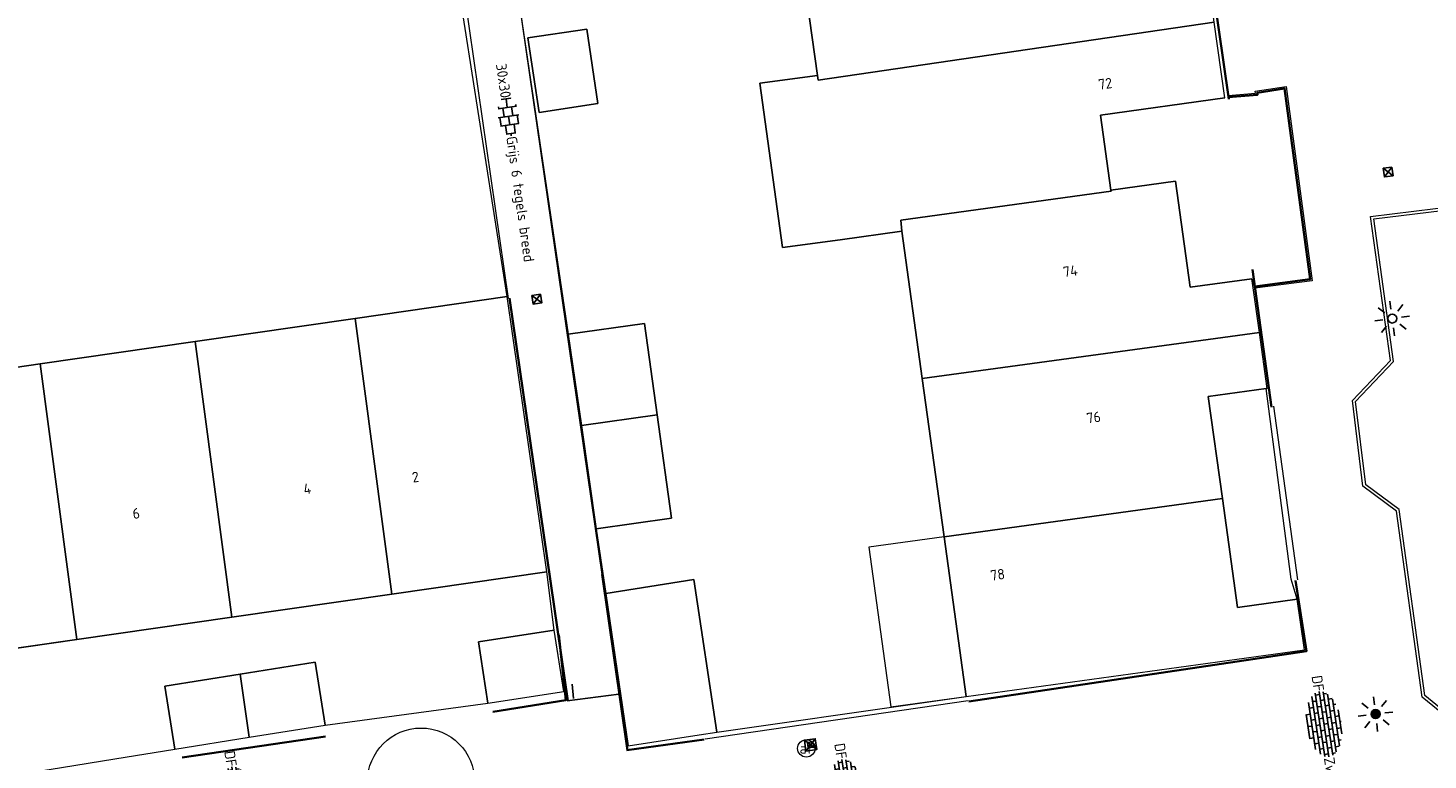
# Model space of a CAD drawing. Header units: metres. Extents: x 102746 to 103541, y 468531 to 469408.
# Tile 79 of 87: x 103192 to 103240, y 469120 to 469145. Entities that reach past the tile are written whole.
import ezdxf
from ezdxf.enums import TextEntityAlignment as Align

# ---------------------------------------------------------------- set-up
doc = ezdxf.new("R2010")
doc.units = ezdxf.units.M
doc.linetypes.add('VH-OPSLUITBAND_100X200', pattern=[16, 8, -2, 4, -2])
doc.linetypes.add('VH-OPSLUITBAND_60X200', pattern=[12, 6, -2, 2, -2])
doc.layers.get('0').update_dxf_attribs({"lineweight": 25})
for name, color, linetype, lineweight in [('B-RO-GR-BOOM-G', 90, 'Continuous', 13), ('B-RO-IE-MEUBILAIR_WEGMEUBILAIR-S', 7, 'Continuous', 25), ('B-RO-IE-TERREINAFSCHEIDING_KUNSTMATIG_SCHUTTING-G', 90, 'IE-TERREINAFSCHEIDING-KUNSTMATIG-DICHT', 18), ('B-RO-MW-METSELWERKVORM-G', 240, 'Continuous', 18), ('B-RO-OG-BEBOUWING-G', 7, 'Continuous', 35), ('B-RO-OG-BGT-G', 253, 'Continuous', 13), ('B-RO-RI-HWA_KOLK-S', 150, 'Continuous', 25), ('B-RO-VH-KANTOPSLUITING_ACHTERKANTBAND-G', 253, 'Continuous', 18), ('B-RO-VH-KANTOPSLUITING_OPSLUITBAND_100X200-G', 150, 'VH-OPSLUITBAND_100X200', 18), ('B-RO-VH-VERHARDING_BETONSTRAATSTEEN-S', 252, 'Continuous', 25), ('B-RO-VH-VERHARDING_TEGEL_BETON-S', 252, 'Continuous', 25), ('N-RO-IE-MEUBILAIR_WEGMEUBILAIR-S', 7, 'Continuous', 25), ('N-RO-VH-KANTOPSLUITING_OPSLUITBAND_60X200-G', 150, 'VH-OPSLUITBAND_60X200', 35)]:
    doc.layers.add(name, color=color, linetype=linetype, lineweight=lineweight)
doc.layers.add('Punten', color=7, linetype='Continuous')
doc.styles.add('NLCS-ISO', font='txt')
doc.styles.add('NLCS-ISO-M200-T18', font='txt', dxfattribs={"height": 0.36})
doc.linetypes.add('IE-TERREINAFSCHEIDING-KUNSTMATIG-DICHT', pattern='A,8,-1,[82,NLCS.shx,S=0.75,R=90,X=0,Y=0],-1', length=10)

# ---------------------------------------------------------------- blocks, each defined once
blk = doc.blocks.new('SVW-AFSLUITPAAL-SO')
at = {"lineweight": 18}
blk.add_circle((0, 0), 1.5, dxfattribs=at)
at = {"lineweight": 18, "style": 'NLCS-ISO'}
blk.add_text('af', height=1.8, dxfattribs=at).set_placement((0, 0), align=Align.MIDDLE_CENTER)
blk = doc.blocks.new('N-SIE-WEG_LICHTMAST_SPOT-SO')
h = blk.add_hatch(color=256)
edge = h.paths.add_edge_path()
edge.add_arc((0, 0), 0.77, 0, 360)
for p, q in [((0, 1.62), (0, 3)), ((-3, 0), (-1.62, 0)), ((-2.12, 2.12), (-1.15, 1.15)), ((1.15, 1.15), (2.12, 2.12)), ((-2.12, -2.12), (-1.15, -1.15)), ((0, -3), (0, -1.62)), ((1.15, -1.15), (2.12, -2.12)), ((1.62, 0), (3, 0))]:
    blk.add_line(p, q)
blk.add_circle((0, 0), 0.77)
at = {"style": 'NLCS-ISO'}
blk.add_attdef('TYPE', text='', height=1.8, dxfattribs=at).set_placement((0, 3), align=Align.BOTTOM_CENTER)
blk = doc.blocks.new('SVH-BSS_DIKFORMAAT_HALFST-SO')
for p, q in [((-3.1, 2.07), (-3.1, 2.49)), ((2.1, 2.76), (-2.1, 2.76)), ((-2.07, 2.76), (-2.07, 2.77)), ((-1.03, 2.07), (-1.03, 2.76)), ((0, 2.76), (0, 2.97)), ((1.03, 2.07), (1.03, 2.76)), ((2.07, 2.76), (2.07, 2.77)), ((3.1, 2.07), (3.1, 2.49)), ((5.5, 0.69), (-5.5, 0.69)), ((-5.17, 0.69), (-5.17, 1.2)), ((-5.17, -0.69), (-5.17, 0)), ((5.01, 1.38), (-5.01, 1.38)), ((-4.14, 1.38), (-4.14, 2.03)), ((-4.14, 0), (-4.14, 0.69)), ((4.06, 2.07), (-4.06, 2.07)), ((-3.1, 0.69), (-3.1, 1.38)), ((-2.07, 1.38), (-2.07, 2.07)), ((-2.07, 0), (-2.07, 0.69)), ((-1.03, 0.69), (-1.03, 1.38)), ((-1.03, -0.69), (-1.03, 0)), ((0, 1.38), (0, 2.07)), ((0, 0), (0, 0.69)), ((1.03, 0.69), (1.03, 1.38)), ((1.03, -0.69), (1.03, 0)), ((2.07, 1.38), (2.07, 2.07)), ((2.07, 0), (2.07, 0.69)), ((3.1, 0.69), (3.1, 1.38)), ((4.14, 1.38), (4.14, 2.03)), ((4.14, 0), (4.14, 0.69)), ((5.17, 0.69), (5.17, 1.2)), ((5.66, 0), (-5.66, 0)), ((5.5, -0.69), (-5.5, -0.69)), ((5.01, -1.38), (-5.01, -1.38)), ((-4.14, -1.38), (-4.14, -0.69)), ((4.06, -2.07), (-4.06, -2.07)), ((-3.1, -0.69), (-3.1, 0)), ((-3.1, -2.07), (-3.1, -1.38)), ((-2.07, -1.38), (-2.07, -0.69)), ((-2.07, -2.76), (-2.07, -2.07)), ((-1.03, -2.07), (-1.03, -1.38)), ((0, -1.38), (0, -0.69)), ((0, -2.76), (0, -2.07)), ((1.03, -2.07), (1.03, -1.38)), ((2.07, -1.38), (2.07, -0.69)), ((2.07, -2.76), (2.07, -2.07)), ((3.1, -0.69), (3.1, 0)), ((3.1, -2.07), (3.1, -1.38)), ((4.14, -1.38), (4.14, -0.69)), ((5.17, -0.69), (5.17, 0)), ((2.1, -2.76), (-2.1, -2.76)), ((-1.03, -2.92), (-1.03, -2.76)), ((1.03, -2.92), (1.03, -2.76))]:
    blk.add_line(p, q)
at = {"style": 'NLCS-ISO'}
blk.add_attdef('FORMAAT', text='', height=1.8, dxfattribs=at).set_placement((-5.76, 0), align=Align.MIDDLE_RIGHT)
blk.add_attdef('KLEUR', text='', height=1.8, dxfattribs=at).set_placement((5.76, 0), align=Align.MIDDLE_LEFT)
at = {"style": 'NLCS-ISO', "flags": 1}
blk.add_attdef('FUNCTIE', text='', height=1.8, dxfattribs=at).set_placement((0.12, -3.58), align=Align.MIDDLE_CENTER)
blk = doc.blocks.new('B-SIE-WEG_LICHTMAST_SPOT-SO')
for p, q in [((0, 1.62), (0, 3)), ((-3, 0), (-1.62, 0)), ((-2.12, 2.12), (-1.15, 1.15)), ((1.15, 1.15), (2.12, 2.12)), ((-2.12, -2.12), (-1.15, -1.15)), ((0, -3), (0, -1.62)), ((1.15, -1.15), (2.12, -2.12)), ((1.62, 0), (3, 0))]:
    blk.add_line(p, q)
blk.add_circle((0, 0), 0.77)
at = {"style": 'NLCS-ISO'}
blk.add_attdef('TYPE', text='', height=1.8, dxfattribs=at).set_placement((0, 3), align=Align.BOTTOM_CENTER)
blk = doc.blocks.new('SIE-WEG_PAAL_KUNSTSTOF')
for p, q in [((-0.188, 0.188), (0.188, -0.188)), ((0.188, 0.188), (-0.188, -0.188))]:
    blk.add_line(p, q)
at = {"flags": 128}
for points in [[(-0.188, -0.188), (0.188, -0.188), (0.188, 0.188), (-0.188, 0.188)], [(-0.094, 0.094), (0.094, 0.094), (0.094, -0.094), (-0.094, -0.094)]]:
    blk.add_lwpolyline(points, close=True, dxfattribs=at)
blk = doc.blocks.new('B-SRI-KOLK_STRAAT_300X300-SO')
for p, q in [((-0.75, 0), (0.75, 1.5)), ((0.75, 0), (-0.75, 1.5))]:
    blk.add_line(p, q)
at = {"flags": 128}
blk.add_lwpolyline([(-0.75, 0), (0.75, 0), (0.75, 1.5), (-0.75, 1.5)], close=True, dxfattribs=at)
blk = doc.blocks.new('SVH-TEGEL_300X300_DUN_HALFST_KL-SO')
for p, q in [((-3.08, 0.75), (-3, 0.75)), ((-3, -0.83), (-3, 0.83)), ((-3, 0), (-1.5, 0)), ((-1.84, 1.5), (-1.5, 1.5)), ((-1.5, -1.6), (-1.5, 1.6)), ((-1.5, 0.75), (0, 0.75)), ((0, -1.78), (0, 1.78)), ((0, 1.5), (1.5, 1.5)), ((0, 0), (1.5, 0)), ((1.5, -1.6), (1.5, 1.6)), ((1.5, 0.75), (3, 0.75)), ((3, -0.83), (3, 0.83)), ((3, 0), (3.39, 0)), ((-3.08, -0.75), (-3, -0.75)), ((-1.84, -1.5), (-1.5, -1.5)), ((-1.5, -0.75), (0, -0.75)), ((0, -1.5), (1.5, -1.5)), ((1.5, -0.75), (3, -0.75))]:
    blk.add_line(p, q)
at = {"style": 'NLCS-ISO'}
blk.add_attdef('FORMAAT', text='', height=1.8, dxfattribs=at).set_placement((-3.18, 0), align=Align.MIDDLE_RIGHT)
blk.add_attdef('KLEUR', text='', height=1.8, dxfattribs=at).set_placement((3.49, 0), align=Align.MIDDLE_LEFT)
at = {"style": 'NLCS-ISO', "flags": 1}
blk.add_attdef('FUNCTIE', text='', height=1.8, dxfattribs=at).set_placement((0.12, -3.58), align=Align.MIDDLE_CENTER)

msp = doc.modelspace()

# ---------------------------------------------------------------- linework, layer by layer
at = {"layer": 'B-RO-GR-BOOM-G'}
msp.add_circle((103205.854, 469119.341), 1.84, dxfattribs=at)
at = {"layer": 'B-RO-IE-TERREINAFSCHEIDING_KUNSTMATIG_SCHUTTING-G', "linetype": 'Continuous'}
for points, elevation in [([(103212.071, 469126.455), (103208.469, 469151.402)], -3.947), ([(103185.57, 469145.389), (103201.687, 469147.833), (103201.74, 469147.607), (103207.061, 469148.33), (103208.84, 469135.939)], -4.007)]:
    msp.add_lwpolyline(points, dxfattribs=dict(at, elevation=elevation))
at = {"layer": 'B-RO-MW-METSELWERKVORM-G', "linetype": 'Continuous', "elevation": -3.944}
msp.add_lwpolyline([(103215.612, 469120.814), (103224.654, 469122.125)], dxfattribs=at)
at = {"layer": 'B-RO-OG-BEBOUWING-G', "linetype": 'Continuous'}
for points, elevation in [([(103233.601, 469142.798), (103232.898, 469147.728)], -3.861), ([(103235.066, 469132.21), (103234.419, 469136.942)], -3.841), ([(103208.887, 469135.952), (103210.9, 469122.111)], -4.045), ([(103212.944, 469120.409), (103212.071, 469126.455)], -3.947), ([(103224.667, 469122.095), (103236.273, 469123.818), (103235.891, 469126.256)], -3.717), ([(103210.591, 469124.386), (103210.824, 469122.136), (103208.32, 469121.733)], -3.828), ([(103202.564, 469120.893), (103197.646, 469120.163)], -3.914), ([(103215.584, 469120.785), (103212.925, 469120.414)], -3.948)]:
    msp.add_lwpolyline(points, dxfattribs=dict(at, elevation=elevation))
at = {"layer": 'B-RO-OG-BGT-G', "color": 252, "flags": 128}
for points in [[(103217.488, 469143.338), (103219.468, 469143.61), (103218.745, 469148.847), (103218.015, 469154.138), (103217.967, 469154.488), (103217.287, 469159.428), (103207.505, 469157.943), (103207.888, 469155.301), (103208.258, 469152.599), (103210.912, 469134.72), (103213.528, 469135.084), (103213.966, 469131.94), (103214.46, 469128.391), (103211.868, 469128.03), (103212.199, 469125.807), (103215.228, 469126.285), (103216.018, 469121.035), (103223.06, 469122.046), (103224.582, 469122.264), (103223.825, 469127.751), (103223.074, 469133.19), (103222.375, 469138.257), (103220.247, 469137.964), (103218.266, 469137.691)], [(103228.002, 469150.162), (103218.745, 469148.847), (103219.468, 469143.61), (103219.49, 469143.45), (103233.105, 469145.439), (103232.777, 469147.819), (103228.408, 469147.217)], [(103187.285, 469132.9), (103192.769, 469133.692), (103198.09, 469134.46), (103203.59, 469135.254), (103208.807, 469136.007), (103206.884, 469148.306), (103185.501, 469145.371)], [(103209.906, 469142.337), (103209.521, 469144.899), (103211.543, 469145.202), (103211.927, 469142.641)], [(103209.906, 469142.337), (103211.927, 469142.641), (103211.543, 469145.202), (103209.521, 469144.899)], [(103219.468, 469143.61), (103217.488, 469143.338), (103218.266, 469137.691), (103220.247, 469137.964), (103222.375, 469138.257), (103222.334, 469138.629), (103229.56, 469139.626), (103229.555, 469139.664), (103229.199, 469142.247), (103233.464, 469142.836), (103233.105, 469145.439), (103219.49, 469143.45)], [(103229.555, 469139.664), (103229.56, 469139.626), (103222.334, 469138.629), (103222.375, 469138.257), (103223.074, 469133.19), (103234.653, 469134.778), (103234.431, 469136.392), (103234.399, 469136.623), (103232.275, 469136.33), (103231.772, 469139.97)], [(103210.172, 469126.552), (103208.807, 469136.007), (103203.59, 469135.254), (103204.846, 469125.783)], [(103204.846, 469125.783), (103203.59, 469135.254), (103198.09, 469134.46), (103199.346, 469124.989)], [(103211.363, 469131.583), (103213.966, 469131.94), (103213.528, 469135.084), (103210.912, 469134.72)], [(103223.825, 469127.751), (103233.383, 469129.065), (103232.899, 469132.571), (103234.891, 469132.845), (103234.919, 469132.849), (103234.653, 469134.778), (103223.074, 469133.19)], [(103192.769, 469133.692), (103194.025, 469124.221), (103199.346, 469124.989), (103198.09, 469134.46)], [(103235.95, 469125.604), (103235.748, 469126.299), (103234.891, 469132.845), (103232.899, 469132.571), (103233.383, 469129.065), (103233.899, 469125.323)], [(103213.966, 469131.94), (103211.363, 469131.583), (103211.868, 469128.03), (103214.46, 469128.391)], [(103223.825, 469127.751), (103224.582, 469122.264), (103236.209, 469123.868), (103235.949, 469125.606), (103233.899, 469125.323), (103233.383, 469129.065)], [(103224.582, 469122.264), (103223.825, 469127.751), (103221.24, 469127.394), (103221.997, 469121.907)], [(103197.394, 469120.458), (103197.05, 469122.615), (103199.634, 469123.028), (103202.218, 469123.441), (103202.562, 469121.284), (103208.146, 469122.034), (103207.82, 469124.143), (103210.431, 469124.547), (103210.172, 469126.552), (103204.846, 469125.783), (103199.346, 469124.989), (103194.025, 469124.221), (103188.68, 469123.454), (103188.968, 469121.376), (103191.229, 469121.727), (103191.571, 469119.517), (103193.497, 469119.828), (103195.33, 469120.124)], [(103212.965, 469120.57), (103215.409, 469120.948), (103216.018, 469121.035), (103215.228, 469126.285), (103212.199, 469125.807)], [(103207.82, 469124.143), (103208.146, 469122.034), (103210.757, 469122.438), (103210.431, 469124.547)], [(103199.634, 469123.028), (103199.947, 469120.866), (103202.562, 469121.284), (103202.218, 469123.441)], [(103199.634, 469123.028), (103197.05, 469122.615), (103197.394, 469120.458), (103199.947, 469120.866)]]:
    msp.add_lwpolyline(points, close=True, dxfattribs=at)
for points in [[(103233.464, 469142.836), (103229.199, 469142.247), (103229.555, 469139.664), (103231.772, 469139.97), (103232.275, 469136.33), (103234.399, 469136.623), (103234.431, 469136.392)], [(103188.713, 469123.459), (103194.025, 469124.221), (103192.769, 469133.692), (103187.285, 469132.9), (103188.603, 469123.988)]]:
    msp.add_lwpolyline(points, dxfattribs=at)
at = {"layer": 'B-RO-VH-KANTOPSLUITING_ACHTERKANTBAND-G', "linetype": 'Continuous'}
for points, elevation in [([(103233.581, 469142.921), (103234.521, 469142.994), (103234.513, 469143.064), (103235.571, 469143.234), (103236.463, 469136.553), (103234.5, 469136.3)], -3.869), ([(103235.134, 469132.244), (103235.959, 469126.27)], -3.852)]:
    msp.add_lwpolyline(points, dxfattribs=dict(at, elevation=elevation))
at = {"layer": 'B-RO-VH-KANTOPSLUITING_ACHTERKANTBAND-G', "linetype": 'Continuous', "elevation": -3.802}
msp.add_lwpolyline([(103239.367, 469128.633), (103238.213, 469129.49), (103237.853, 469132.441), (103239.159, 469133.809), (103238.47, 469138.761), (103241.451, 469139.128), (103243.088, 469136.816), (103246.883, 469132.784), (103249.26, 469130.95), (103250.289, 469130.275), (103252.435, 469128.808), (103255.097, 469126.844), (103258.354, 469124.44), (103258.634, 469122.526), (103242.82, 469120.141), (103240.246, 469122.242)], close=True, dxfattribs=at)
at = {"layer": 'B-RO-VH-KANTOPSLUITING_OPSLUITBAND_100X200-G', "linetype": 'Continuous', "elevation": -3.802}
msp.add_lwpolyline([(103239.461, 469128.688), (103238.308, 469129.544), (103237.958, 469132.406), (103239.265, 469133.774), (103238.583, 469138.675), (103241.404, 469139.021), (103243.011, 469136.752), (103246.816, 469132.71), (103249.202, 469130.868), (103250.234, 469130.192), (103252.377, 469128.726), (103255.037, 469126.763), (103258.262, 469124.385), (103258.521, 469122.61), (103242.849, 469120.246), (103240.339, 469122.295)], close=True, dxfattribs=at)
at = {"layer": 'N-RO-VH-KANTOPSLUITING_OPSLUITBAND_60X200-G', "linetype": 'Continuous', "elevation": -3.869}
msp.add_lwpolyline([(103233.585, 469142.861), (103234.588, 469142.939), (103234.579, 469143.014), (103235.52, 469143.165), (103236.395, 469136.604), (103234.493, 469136.36)], dxfattribs=at)
at = {"layer": 'Punten', "linetype": 'Continuous'}
for points, elevation in [([(103211.047, 469122.689), (103211.087, 469122.191)], -3.925), ([(103212.65, 469122.349), (103210.877, 469122.115)], -3.887)]:
    msp.add_lwpolyline(points, dxfattribs=dict(at, elevation=elevation))

# ---------------------------------------------------------------- block references
at = {"layer": 'B-RO-IE-MEUBILAIR_WEGMEUBILAIR-S', "xscale": 0.1999999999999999, "yscale": 0.1999999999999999, "zscale": 0.1999999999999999, "rotation": 187.7199761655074}
msp.add_blockref('B-SIE-WEG_LICHTMAST_SPOT-SO', (103239.218, 469135.254, -3.884), dxfattribs=at)
at = {"layer": 'B-RO-IE-MEUBILAIR_WEGMEUBILAIR-S', "rotation": 277.9496875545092}
msp.add_blockref('SIE-WEG_PAAL_KUNSTSTOF', (103219.237, 469120.602, -3.889), dxfattribs=at)
at = {"layer": 'B-RO-OG-BGT-G', "color": 252, "xscale": 0.2, "yscale": 0.2, "zscale": 0.2}
msp.add_blockref('SVW-AFSLUITPAAL-SO', (103219.089, 469120.48), dxfattribs=at)
at = {"layer": 'B-RO-RI-HWA_KOLK-S', "xscale": 0.2, "yscale": 0.2, "zscale": 0.2}
for p, rotation in [((103239.062, 469140.437, -4), 187.2816702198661), ((103209.678, 469135.899, -4.064), 278.202551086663)]:
    msp.add_blockref('B-SRI-KOLK_STRAAT_300X300-SO', p, dxfattribs=dict(at, rotation=rotation))
at = {"layer": 'B-RO-VH-VERHARDING_BETONSTRAATSTEEN-S', "xscale": 0.1999999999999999, "yscale": 0.1999999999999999, "zscale": 0.1999999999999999, "rotation": 278.5766831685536}
for p in [(103236.876, 469121.311), (103220.479, 469118.982), (103199.52, 469118.722)]:
    msp.add_blockref('SVH-BSS_DIKFORMAAT_HALFST-SO', p, dxfattribs=at).add_auto_attribs({'FORMAAT': 'DF', 'KLEUR': 'Zwart'})
at = {"layer": 'B-RO-VH-VERHARDING_TEGEL_BETON-S', "xscale": 0.2, "yscale": 0.2, "zscale": 0.2, "rotation": 278.1039827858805}
msp.add_blockref('SVH-TEGEL_300X300_DUN_HALFST_KL-SO', (103208.858, 469142.207), dxfattribs=at).add_auto_attribs({'FORMAAT': '30x30', 'KLEUR': 'Grijs 6 tegels breed'})
at = {"layer": 'N-RO-IE-MEUBILAIR_WEGMEUBILAIR-S', "xscale": 0.2, "yscale": 0.2, "zscale": 0.2, "rotation": 6.698767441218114}
msp.add_blockref('N-SIE-WEG_LICHTMAST_SPOT-SO', (103238.647, 469121.66, -3.856), dxfattribs=at)

# ---------------------------------------------------------------- texts
at = {"layer": 'B-RO-OG-BGT-G', "color": 252, "style": 'NLCS-ISO-M200-T18'}
for s, rotation, p in [('72', 7.9, (103229.359, 469143.325)), ('74', 7.9, (103228.16, 469136.884)), ('76', 7.9, (103228.96, 469131.856)), ('2', 8.2, (103205.661, 469129.807)), ('4', 8.2, (103201.942, 469129.405)), ('6', 8.2, (103196.064, 469128.557)), ('78', 7.9, (103225.662, 469126.451))]:
    msp.add_text(s, height=0.36, rotation=rotation, dxfattribs=at).set_placement(p, align=Align.MIDDLE)

doc.saveas('drawing.dxf')
